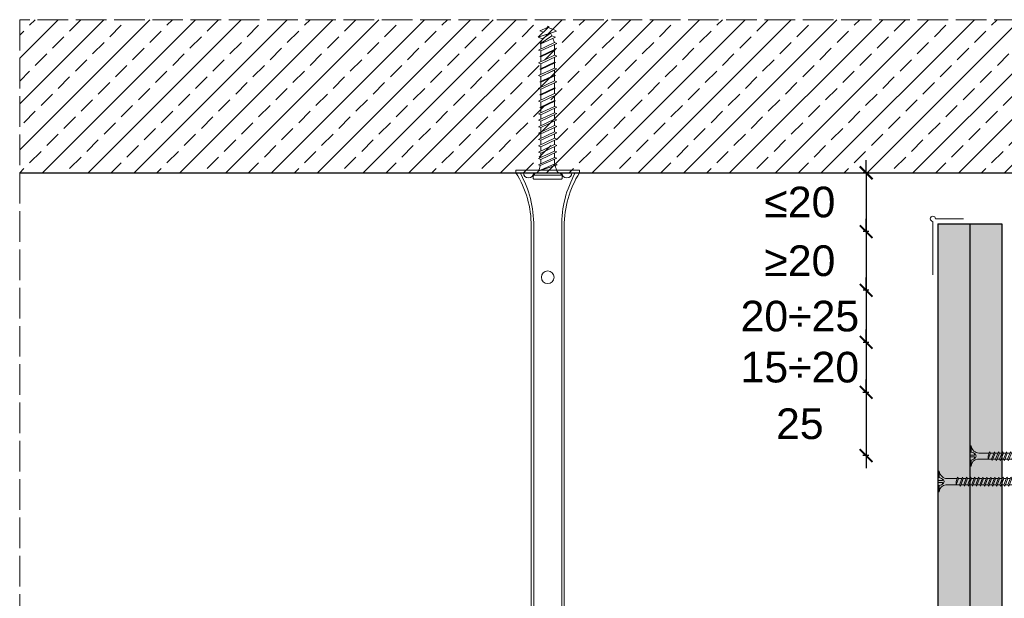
# Model space of a CAD drawing. Header units: millimetres. Extents: x -1515 to 3051, y -92 to 2830.
# Tile 22 of 30: x 2177 to 2563, y 451 to 678. Entities that reach past the tile are written whole.
import ezdxf

# ---------------------------------------------------------------- set-up
doc = ezdxf.new("R2010")
doc.units = ezdxf.units.MM
doc.linetypes.add('ACAD_ISO02W100', pattern=[15, 12, -3])
for name, color, linetype, lineweight in [('_RIGIPS AKCESORIA', 7, 'Continuous', 18), ('_RIGIPS G-K', 7, 'Continuous', 25), ('KRESKOWANIE', 7, 'Continuous', 9), ('PRZERYWANA', 7, 'ACAD_ISO02W100', 9), ('WYMIARY', 7, 'Continuous', 25)]:
    doc.layers.add(name, color=color, linetype=linetype, lineweight=lineweight)
doc.styles.get("Standard").update_dxf_attribs({"font": 'arial.ttf'})
doc.dimstyles.new('ISO-25', dxfattribs={"dimtxt": 2.5, "dimasz": 2.5, "dimexe": 1.25, "dimexo": 0.625, "dimtad": 1, "dimtxsty": 'Standard', "dimcen": 2.5, "dimadec": 0, "dimazin": 0, "dimtfac": 1, "dimtmove": 0, "dimatfit": 3, "dimfxl": 1, "dimarcsym": 0})
pattern_1 = [(225, (73.5522, -854.1394), (1.122532, -3.367596), [0, -3.175])]

# ---------------------------------------------------------------- blocks, each defined once
blk = doc.blocks.new('noniusz gorny widok')
for p, q in [((418.67, 301.96), (418.67, 302.96)), ((418.67, 302.96), (443.67, 302.96)), ((418.67, 301.96), (443.67, 301.96)), ((421.67, 301.96), (425.67, 301.96)), ((443.67, 301.96), (443.67, 302.96)), ((424.67, 11.96), (424.67, 281.05)), ((425.67, 11.96), (425.67, 281.05)), ((436.67, 11.96), (436.67, 281.05)), ((437.67, 11.96), (437.67, 281.05)), ((424.67, 11.96), (437.67, 11.96))]:
    blk.add_line(p, q)
for centre in [(431.17, 261.05), (431.17, 26.96)]:
    blk.add_circle(centre, 2.5)
for centre, radius, start, end in [((386.97, 281.54), 37.7, 359.2509, 32.7784), ((383.61, 281.48), 42.06, 359.4173, 29.1348), ((423.67, 301.96), 2, 180, 0), ((478.72, 281.48), 42.06, 150.8652, 180.5827), ((438.67, 301.96), 2, 180, 0), ((475.36, 281.54), 37.7, 147.2216, 180.7491)]:
    blk.add_arc(centre, radius, start, end)
blk = doc.blocks.new('kolek beton 65')
at = {"layer": '_RIGIPS AKCESORIA'}
for p, q in [((-125.3, -933.58), (-125.96, -934.72)), ((-122.91, -940.73), (-125.3, -933.58)), ((-122.93, -933.94), (-123.47, -935.41)), ((-120.25, -939.63), (-122.93, -933.94)), ((-120.48, -933.42), (-120.81, -934.33)), ((-117.51, -939.63), (-120.48, -933.42)), ((-117.93, -933.94), (-118.08, -934.33)), ((-115.25, -939.63), (-117.93, -933.94)), ((-115.48, -933.42), (-115.81, -934.33)), ((-112.51, -939.63), (-115.48, -933.42)), ((-112.93, -933.94), (-113.08, -934.33)), ((-110.25, -939.63), (-112.93, -933.94)), ((-110.48, -933.42), (-110.81, -934.33)), ((-110.48, -933.42), (-110.81, -934.33)), ((-107.51, -939.63), (-110.48, -933.42)), ((-107.93, -933.94), (-108.08, -934.33)), ((-105.25, -939.63), (-107.93, -933.94)), ((-105.48, -933.42), (-105.81, -934.33)), ((-102.51, -939.63), (-105.48, -933.42)), ((-102.93, -933.94), (-103.08, -934.33)), ((-100.25, -939.63), (-102.93, -933.94)), ((-100.48, -933.42), (-100.81, -934.33)), ((-97.51, -939.63), (-100.48, -933.42)), ((-97.93, -933.94), (-98.08, -934.33)), ((-95.25, -939.63), (-97.93, -933.94)), ((-95.48, -933.42), (-95.81, -934.33)), ((-92.51, -939.63), (-95.48, -933.42)), ((-92.98, -933.42), (-93.31, -934.33)), ((-90.01, -939.63), (-92.98, -933.42)), ((-90.48, -933.42), (-90.81, -934.33)), ((-87.51, -939.63), (-90.48, -933.42)), ((-87.98, -933.42), (-88.31, -934.33)), ((-85.01, -939.63), (-87.98, -933.42)), ((-85.48, -933.42), (-85.81, -934.33)), ((-82.51, -939.63), (-85.48, -933.42)), ((-82.98, -933.42), (-83.31, -934.33)), ((-80.01, -939.63), (-82.98, -933.42)), ((-80.48, -933.42), (-80.81, -934.33)), ((-77.51, -939.63), (-80.48, -933.42)), ((-77.98, -933.42), (-78.31, -934.33)), ((-75.01, -939.63), (-77.98, -933.42)), ((-75.47, -933.37), (-75.81, -934.33)), ((-75.47, -933.37), (-72.61, -939.89)), ((-72.91, -933.23), (-73.27, -934.2)), ((-70.43, -940.67), (-72.91, -933.23)), ((-68.91, -931.37), (-69.76, -932.23)), ((-69.76, -932.23), (-69.76, -941.73)), ((-67.81, -931.28), (-68.91, -931.37)), ((-68.91, -942.59), (-68.91, -931.37)), ((-67.26, -942.18), (-67.26, -931.78)), ((-126.91, -936.37), (-127.26, -936.98)), ((-126.9, -936.83), (-127.26, -936.98)), ((-126.72, -937.2), (-127.26, -936.98)), ((-127.02, -936.57), (-125.7, -939.37)), ((-125.41, -940.08), (-126.91, -936.37)), ((-126.69, -936.74), (-126.75, -936.77)), ((-125.96, -934.72), (-126.69, -936.74)), ((-126.69, -936.74), (-122.91, -940.73)), ((-123.47, -935.41), (-124.54, -935.85)), ((-122.3, -939.04), (-124.54, -935.85)), ((-123.47, -935.41), (-120.37, -939.96)), ((-120.86, -934.33), (-122.44, -934.98)), ((-120.81, -934.33), (-120.86, -934.33)), ((-117.85, -940.54), (-120.81, -934.33)), ((-118.08, -934.33), (-120.05, -934.33)), ((-118.08, -934.33), (-115.39, -940.02)), ((-115.81, -934.33), (-117.73, -934.33)), ((-112.85, -940.54), (-115.81, -934.33)), ((-113.08, -934.33), (-115.05, -934.33)), ((-113.08, -934.33), (-110.39, -940.02)), ((-110.81, -934.33), (-112.73, -934.33)), ((-108.28, -939.63), (-110.81, -934.33)), ((-107.85, -940.54), (-110.81, -934.33)), ((-108.08, -934.33), (-110.05, -934.33)), ((-107.51, -939.63), (-110.05, -934.33)), ((-108.08, -934.33), (-105.39, -940.02)), ((-105.81, -934.33), (-107.73, -934.33)), ((-102.85, -940.54), (-105.81, -934.33)), ((-103.08, -934.33), (-105.05, -934.33)), ((-103.08, -934.33), (-100.39, -940.02)), ((-100.81, -934.33), (-102.73, -934.33)), ((-97.85, -940.54), (-100.81, -934.33)), ((-98.08, -934.33), (-100.05, -934.33)), ((-98.08, -934.33), (-95.39, -940.02)), ((-95.81, -934.33), (-97.73, -934.33)), ((-92.85, -940.54), (-95.81, -934.33)), ((-93.31, -934.33), (-95.05, -934.33)), ((-90.35, -940.54), (-93.31, -934.33)), ((-90.81, -934.33), (-92.55, -934.33)), ((-87.85, -940.54), (-90.81, -934.33)), ((-88.31, -934.33), (-90.05, -934.33)), ((-85.35, -940.54), (-88.31, -934.33)), ((-85.81, -934.33), (-87.55, -934.33)), ((-82.85, -940.54), (-85.81, -934.33)), ((-83.31, -934.33), (-85.05, -934.33)), ((-80.35, -940.54), (-83.31, -934.33)), ((-80.81, -934.33), (-82.55, -934.33)), ((-77.85, -940.54), (-80.81, -934.33)), ((-80.05, -934.33), (-78.31, -934.33)), ((-75.35, -940.54), (-78.31, -934.33)), ((-75.81, -934.33), (-77.55, -934.33)), ((-72.85, -940.54), (-75.81, -934.33)), ((-73.27, -934.2), (-70.43, -940.67)), ((-124.89, -938.64), (-125.41, -940.08)), ((-122.3, -939.04), (-122.91, -940.73)), ((-120.86, -939.63), (-122.3, -939.04)), ((-120.6, -939.63), (-120.86, -939.63)), ((-120.25, -939.63), (-120.37, -939.96)), ((-118.28, -939.63), (-120.25, -939.63)), ((-117.51, -939.63), (-117.85, -940.54)), ((-115.58, -939.63), (-117.51, -939.63)), ((-115.25, -939.63), (-115.39, -940.02)), ((-113.28, -939.63), (-115.25, -939.63)), ((-112.51, -939.63), (-112.85, -940.54)), ((-110.6, -939.63), (-112.51, -939.63)), ((-110.25, -939.63), (-110.39, -940.02)), ((-108.28, -939.63), (-110.25, -939.63)), ((-107.51, -939.63), (-107.85, -940.54)), ((-107.51, -939.63), (-107.85, -940.54)), ((-105.6, -939.63), (-107.51, -939.63)), ((-105.25, -939.63), (-105.39, -940.02)), ((-103.28, -939.63), (-105.25, -939.63)), ((-102.51, -939.63), (-102.91, -940.73)), ((-100.6, -939.63), (-102.51, -939.63)), ((-100.25, -939.63), (-100.41, -940.08)), ((-98.28, -939.63), (-100.25, -939.63)), ((-97.51, -939.63), (-97.85, -940.54)), ((-95.6, -939.63), (-97.51, -939.63)), ((-95.25, -939.63), (-95.39, -940.02)), ((-93.28, -939.63), (-95.25, -939.63)), ((-92.51, -939.63), (-92.85, -940.54)), ((-90.78, -939.63), (-92.51, -939.63)), ((-90.01, -939.63), (-90.35, -940.54)), ((-88.28, -939.63), (-90.01, -939.63)), ((-87.51, -939.63), (-87.85, -940.54)), ((-85.78, -939.63), (-87.51, -939.63)), ((-85.01, -939.63), (-85.35, -940.54)), ((-83.28, -939.63), (-85.01, -939.63)), ((-82.51, -939.63), (-82.85, -940.54)), ((-80.78, -939.63), (-82.51, -939.63)), ((-80.01, -939.63), (-80.35, -940.54)), ((-78.28, -939.63), (-80.01, -939.63)), ((-77.51, -939.63), (-77.85, -940.54)), ((-77.51, -939.63), (-75.78, -939.63)), ((-75.01, -939.63), (-75.35, -940.54)), ((-72.61, -939.89), (-72.85, -940.54)), ((-68.91, -942.59), (-69.76, -941.73)), ((-67.81, -942.68), (-68.91, -942.59))]:
    blk.add_line(p, q, dxfattribs=at)
for centre, radius, start, end in [((-74.88, -924.33), 10, 282.9916, 297.2521), ((-70.76, -932.33), 1, 297.387, 0.1192), ((-67.76, -931.78), 0.5, 0, 95), ((-74.88, -924.33), 10, 269.0428, 279.2887), ((-74.88, -949.63), 10, 80.5289, 90.7633), ((-74.88, -949.63), 10, 62.7479, 76.8682), ((-70.76, -941.63), 1, 359.8807, 62.6128), ((-67.76, -942.18), 0.5, 265, 360)]:
    blk.add_arc(centre, radius, start, end, dxfattribs=at)
blk = doc.blocks.new('TN 25')
at = {"layer": '_RIGIPS AKCESORIA'}
for p, q in [((0, -0.84), (0, 7.16)), ((0, 7.16), (0.46, 7.16)), ((0.46, 4.78), (0, 4.78)), ((0.46, 7.16), (0.46, 4.78)), ((1.77, 3.5), (1.77, 4.2)), ((3.02, 4.46), (8.47, 4.46)), ((7.12, 4.46), (7.12, 3.18)), ((8.03, 2.01), (7.12, 4.46)), ((8.47, 4.46), (8.79, 5)), ((9.61, 1.51), (8.47, 4.46)), ((8.79, 5), (9.93, 2.01)), ((9, 4.46), (10.1, 4.46)), ((10.1, 4.46), (10.41, 5)), ((11.23, 1.51), (10.1, 4.46)), ((10.41, 5), (11.56, 2.01)), ((10.62, 4.46), (11.67, 4.46)), ((11.67, 4.46), (11.99, 5)), ((12.81, 1.51), (11.67, 4.46)), ((11.99, 5), (13.14, 2.01)), ((12.2, 4.46), (13.21, 4.46)), ((13.21, 4.46), (13.52, 5)), ((14.34, 1.51), (13.21, 4.46)), ((13.52, 5), (14.67, 2.01)), ((13.73, 4.46), (14.8, 4.46)), ((14.8, 4.46), (15.12, 5)), ((15.94, 1.51), (14.8, 4.46)), ((15.12, 5), (16.26, 2.01)), ((15.33, 4.46), (16.42, 4.46)), ((16.42, 4.46), (16.73, 5)), ((17.55, 1.51), (16.42, 4.46)), ((16.73, 5), (17.88, 2.01)), ((16.94, 4.46), (17.99, 4.46)), ((17.99, 4.46), (18.31, 5)), ((19.13, 1.51), (17.99, 4.46)), ((18.31, 5), (19.45, 2.01)), ((18.52, 4.46), (19.68, 4.46)), ((19.68, 4.46), (20, 5)), ((20.82, 1.51), (19.68, 4.46)), ((20, 5), (21.14, 2.01)), ((20.21, 4.46), (20.7, 4.46)), ((20.7, 4.46), (22.28, 3.98)), ((22.28, 3.98), (22.56, 4.37)), ((22.7, 2.36), (22.28, 3.98)), ((22.56, 4.37), (23.03, 2.71)), ((0, 3.5), (1.77, 3.5)), ((0, 2.83), (1.77, 2.83)), ((0.46, 1.64), (0, 1.64)), ((0.46, -0.84), (0.46, 1.64)), ((1.77, 2.83), (1.77, 2.18)), ((7.49, 2.01), (3.55, 2.01)), ((7.12, 3.18), (7.65, 1.53)), ((7.65, 1.53), (8.03, 2.01)), ((9.41, 2.01), (8.03, 2.01)), ((9.93, 2.01), (9.61, 1.51)), ((11.04, 2.01), (9.93, 2.01)), ((11.56, 2.01), (11.23, 1.51)), ((12.61, 2.01), (11.56, 2.01)), ((13.14, 2.01), (12.81, 1.51)), ((14.15, 2.01), (13.14, 2.01)), ((14.67, 2.01), (14.34, 1.51)), ((15.74, 2.01), (14.67, 2.01)), ((16.26, 2.01), (15.94, 1.51)), ((17.36, 2.01), (16.26, 2.01)), ((17.88, 2.01), (17.55, 1.51)), ((18.93, 2.01), (17.88, 2.01)), ((19.45, 2.01), (19.13, 1.51)), ((19.45, 2.01), (20.62, 2.01)), ((21.14, 2.01), (20.82, 1.51)), ((21.14, 2.01), (21.81, 2.12)), ((21.85, 1.83), (21.67, 3.28)), ((21.67, 3.28), (22.14, 2.4)), ((22.14, 2.4), (21.85, 1.83)), ((22.7, 2.36), (22.14, 2.4)), ((23.03, 2.71), (22.7, 2.36)), ((22.71, 3.85), (25, 3.24)), ((25, 3.24), (23.03, 2.71)), ((0, -0.84), (0.46, -0.84))]:
    blk.add_line(p, q, dxfattribs=at)
for centre, major_axis, ratio, start_param, end_param in [((3.09, 7.67), (0.17, 3.2), 0.826134, 1.773653, 3.180586), ((-0.04, 0.9), (0, 3.93), 0.848176, -0.720942, -0.151112), ((3.37, -1.57), (0.28, 3.57), 0.832181, 0.035984, 1.430787), ((-2.73, 15.91), (0, 14.76), 0.848176, 3.399396, 3.475072), ((0.59, 4.62), (0, 2.81), 0.848176, 3.475072, 3.862535), ((1.66, 3.18), (0, 0.895), 0.848176, -1.552777, -0.720942), ((1.66, 3.18), (0, 0.895), 0.848176, 3.862535, 4.730408)]:
    blk.add_ellipse(centre, major_axis=major_axis, ratio=ratio, start_param=start_param, end_param=end_param, dxfattribs=at)
blk = doc.blocks.new('TN 35')
at = {"layer": '_RIGIPS AKCESORIA'}
for p, q in [((0, -0.84), (0, 7.16)), ((0, 7.16), (0.46, 7.16)), ((0.46, 4.78), (0, 4.78)), ((0.46, 7.16), (0.46, 4.78)), ((1.77, 3.5), (1.77, 4.2)), ((3.02, 4.46), (8.47, 4.46)), ((7.12, 4.46), (7.12, 3.18)), ((8.03, 2.01), (7.12, 4.46)), ((8.47, 4.46), (8.79, 5)), ((9.61, 1.51), (8.47, 4.46)), ((8.79, 5), (9.93, 2.01)), ((9, 4.46), (10.1, 4.46)), ((10.1, 4.46), (10.41, 5)), ((11.23, 1.51), (10.1, 4.46)), ((10.41, 5), (11.56, 2.01)), ((10.62, 4.46), (11.67, 4.46)), ((11.67, 4.46), (11.99, 5)), ((12.81, 1.51), (11.67, 4.46)), ((11.99, 5), (13.14, 2.01)), ((12.2, 4.46), (13.21, 4.46)), ((13.21, 4.46), (13.52, 5)), ((14.34, 1.51), (13.21, 4.46)), ((13.52, 5), (14.67, 2.01)), ((13.73, 4.46), (14.8, 4.46)), ((14.8, 4.46), (15.12, 5)), ((15.94, 1.51), (14.8, 4.46)), ((15.12, 5), (16.26, 2.01)), ((15.33, 4.46), (16.42, 4.46)), ((16.42, 4.46), (16.73, 5)), ((17.55, 1.51), (16.42, 4.46)), ((16.73, 5), (17.88, 2.01)), ((16.94, 4.46), (17.99, 4.46)), ((17.99, 4.46), (18.31, 5)), ((19.13, 1.51), (17.99, 4.46)), ((18.31, 5), (19.45, 2.01)), ((18.52, 4.46), (19.57, 4.46)), ((19.57, 4.46), (19.88, 5)), ((20.7, 1.51), (19.57, 4.46)), ((19.88, 5), (21.03, 2.01)), ((20.09, 4.46), (21.14, 4.46)), ((21.14, 4.46), (21.46, 5)), ((22.28, 1.51), (21.14, 4.46)), ((21.46, 5), (22.6, 2.01)), ((21.67, 4.46), (22.72, 4.46)), ((22.72, 4.46), (23.03, 5)), ((23.85, 1.51), (22.72, 4.46)), ((23.03, 5), (24.18, 2.01)), ((23.24, 4.46), (24.29, 4.46)), ((24.29, 4.46), (24.61, 5)), ((25.43, 1.51), (24.29, 4.46)), ((24.61, 5), (25.75, 2.01)), ((24.81, 4.46), (25.87, 4.46)), ((25.87, 4.46), (26.18, 5)), ((27, 1.51), (25.87, 4.46)), ((26.18, 5), (27.33, 2.01)), ((26.39, 4.46), (27.44, 4.46)), ((27.44, 4.46), (27.76, 5)), ((28.58, 1.51), (27.44, 4.46)), ((27.76, 5), (28.9, 2.01)), ((27.96, 4.46), (29.13, 4.46)), ((29.13, 4.46), (29.45, 5)), ((30.27, 1.51), (29.13, 4.46)), ((29.45, 5), (30.59, 2.01)), ((29.65, 4.46), (30.15, 4.46)), ((30.15, 4.46), (31.73, 3.98)), ((31.73, 3.98), (32.01, 4.37)), ((32.15, 2.36), (31.73, 3.98)), ((32.01, 4.37), (32.48, 2.71)), ((0, 3.5), (1.77, 3.5)), ((0, 2.83), (1.77, 2.83)), ((0.46, 1.64), (0, 1.64)), ((0.46, -0.84), (0.46, 1.64)), ((1.77, 2.83), (1.77, 2.18)), ((7.49, 2.01), (3.55, 2.01)), ((7.12, 3.18), (7.65, 1.53)), ((7.65, 1.53), (8.03, 2.01)), ((9.41, 2.01), (8.03, 2.01)), ((9.93, 2.01), (9.61, 1.51)), ((11.04, 2.01), (9.93, 2.01)), ((11.56, 2.01), (11.23, 1.51)), ((12.61, 2.01), (11.56, 2.01)), ((13.14, 2.01), (12.81, 1.51)), ((14.15, 2.01), (13.14, 2.01)), ((14.67, 2.01), (14.34, 1.51)), ((15.74, 2.01), (14.67, 2.01)), ((16.26, 2.01), (15.94, 1.51)), ((17.36, 2.01), (16.26, 2.01)), ((17.88, 2.01), (17.55, 1.51)), ((18.93, 2.01), (17.84, 2.01)), ((19.45, 2.01), (19.13, 1.51)), ((20.51, 2.01), (19.41, 2.01)), ((21.03, 2.01), (20.7, 1.51)), ((22.08, 2.01), (20.99, 2.01)), ((22.6, 2.01), (22.28, 1.51)), ((23.66, 2.01), (22.56, 2.01)), ((24.18, 2.01), (23.85, 1.51)), ((25.23, 2.01), (24.14, 2.01)), ((25.75, 2.01), (25.43, 1.51)), ((26.81, 2.01), (25.71, 2.01)), ((27.33, 2.01), (27, 1.51)), ((28.38, 2.01), (27.33, 2.01)), ((28.9, 2.01), (28.58, 1.51)), ((28.9, 2.01), (30.07, 2.01)), ((30.59, 2.01), (30.27, 1.51)), ((30.59, 2.01), (31.26, 2.12)), ((31.3, 1.83), (31.12, 3.28)), ((31.12, 3.28), (31.59, 2.4)), ((31.59, 2.4), (31.3, 1.83)), ((32.15, 2.36), (31.59, 2.4)), ((32.48, 2.71), (32.15, 2.36)), ((32.16, 3.85), (35, 3.24)), ((35, 3.24), (32.48, 2.71)), ((0, -0.84), (0.46, -0.84))]:
    blk.add_line(p, q, dxfattribs=at)
for centre, major_axis, ratio, start_param, end_param in [((3.09, 7.67), (0.17, 3.2), 0.826134, 1.773653, 3.180586), ((-0.04, 0.9), (0, 3.93), 0.848176, -0.720942, -0.151112), ((3.37, -1.57), (0.28, 3.57), 0.832181, 0.035984, 1.430787), ((-2.73, 15.91), (0, 14.76), 0.848176, 3.399396, 3.475072), ((0.59, 4.62), (0, 2.81), 0.848176, 3.475072, 3.862535), ((1.66, 3.18), (0, 0.895), 0.848176, -1.552777, -0.720942), ((1.66, 3.18), (0, 0.895), 0.848176, 3.862535, 4.730408)]:
    blk.add_ellipse(centre, major_axis=major_axis, ratio=ratio, start_param=start_param, end_param=end_param, dxfattribs=at)
blk = doc.blocks.new('polnaroznik')
at = {"layer": '_RIGIPS AKCESORIA'}
for p, q in [((429.5, 44.15), (429.5, 55.15)), ((430.5, 56.15), (451.5, 56.15))]:
    blk.add_line(p, q, dxfattribs=at)
blk.add_arc((429.5, 56.15), 1, 0, 270, dxfattribs=at)
blk = doc.blocks.new('_ArchTick')
at = {"color": 0, "linetype": 'ByBlock', "const_width": 0.15}
blk.add_lwpolyline([(-0.5, -0.5), (0.5, 0.5)], dxfattribs=at)
blk = doc.blocks.new('*D58')
at = {"layer": 'Defpoints', "color": 0, "transparency": 16777216}
for p in [(2555.58, 551.38), (2509.17, 531.78), (2554.98, 531.78)]:
    blk.add_point(p, dxfattribs=at)
at = {"layer": 'WYMIARY', "color": 0, "lineweight": -2, "transparency": 16777216}
for p, q in [((2509.17, 551.38), (2509.17, 556.38)), ((2510.17, 551.38), (2507.92, 551.38)), ((2509.17, 551.38), (2509.17, 531.78)), ((2510.17, 531.78), (2507.92, 531.78)), ((2509.17, 531.78), (2509.17, 526.78))]:
    blk.add_line(p, q, dxfattribs=at)
at = {"layer": 'WYMIARY', "color": 0, "lineweight": -2, "transparency": 16777216, "xscale": 5, "yscale": 5, "zscale": 5}
for p, rotation in [((2509.17, 551.38), 270), ((2509.17, 531.78), 90)]:
    blk.add_blockref('_ArchTick', p, dxfattribs=dict(at, rotation=rotation))
at = {"layer": 'WYMIARY', "color": 0, "transparency": 16777216, "insert": (2483.16, 541.58), "char_height": 12, "attachment_point": 5}
blk.add_mtext('15÷20', dxfattribs=at)
blk = doc.blocks.new('*D59')
at = {"layer": 'Defpoints', "color": 0, "transparency": 16777216}
for p in [(2554.98, 531.78), (2509.15, 507.04), (2554.25, 507.04)]:
    blk.add_point(p, dxfattribs=at)
at = {"layer": 'WYMIARY', "color": 0, "lineweight": -2, "transparency": 16777216}
for p, q in [((2509.15, 531.78), (2509.15, 536.78)), ((2510.15, 531.78), (2507.9, 531.78)), ((2509.15, 531.78), (2509.15, 507.04)), ((2510.15, 507.04), (2507.9, 507.04)), ((2509.15, 507.04), (2509.15, 502.04))]:
    blk.add_line(p, q, dxfattribs=at)
at = {"layer": 'WYMIARY', "color": 0, "lineweight": -2, "transparency": 16777216, "xscale": 5, "yscale": 5, "zscale": 5}
for p, rotation in [((2509.15, 531.78), 270), ((2509.15, 507.04), 90)]:
    blk.add_blockref('_ArchTick', p, dxfattribs=dict(at, rotation=rotation))
at = {"layer": 'WYMIARY', "color": 0, "transparency": 16777216, "insert": (2483.15, 519.41), "char_height": 12, "attachment_point": 5}
blk.add_mtext('25', dxfattribs=at)
blk = doc.blocks.new('*D60')
at = {"layer": 'Defpoints', "color": 0, "transparency": 16777216}
for p in [(2555.58, 571.78), (2509.17, 551.38), (2554.98, 551.38)]:
    blk.add_point(p, dxfattribs=at)
at = {"layer": 'WYMIARY', "color": 0, "lineweight": -2, "transparency": 16777216}
for p, q in [((2509.17, 571.78), (2509.17, 576.78)), ((2510.17, 571.78), (2507.92, 571.78)), ((2509.17, 571.78), (2509.17, 551.38)), ((2510.17, 551.38), (2507.92, 551.38)), ((2509.17, 551.38), (2509.17, 546.38))]:
    blk.add_line(p, q, dxfattribs=at)
at = {"layer": 'WYMIARY', "color": 0, "lineweight": -2, "transparency": 16777216, "xscale": 5, "yscale": 5, "zscale": 5}
for p, rotation in [((2509.17, 571.78), 270), ((2509.17, 551.38), 90)]:
    blk.add_blockref('_ArchTick', p, dxfattribs=dict(at, rotation=rotation))
at = {"layer": 'WYMIARY', "color": 0, "transparency": 16777216, "insert": (2483.16, 561.58), "char_height": 12, "attachment_point": 5}
blk.add_mtext('20÷25', dxfattribs=at)
blk = doc.blocks.new('*D61')
at = {"layer": 'Defpoints', "color": 0, "transparency": 16777216}
for p in [(2552.98, 594.78), (2509.17, 571.78), (2556.38, 571.78)]:
    blk.add_point(p, dxfattribs=at)
at = {"layer": 'WYMIARY', "color": 0, "lineweight": -2, "transparency": 16777216}
for p, q in [((2509.17, 594.78), (2509.17, 599.78)), ((2510.17, 594.78), (2507.92, 594.78)), ((2509.17, 594.78), (2509.17, 571.78)), ((2510.17, 571.78), (2507.92, 571.78)), ((2509.17, 571.78), (2509.17, 566.78))]:
    blk.add_line(p, q, dxfattribs=at)
at = {"layer": 'WYMIARY', "color": 0, "lineweight": -2, "transparency": 16777216, "xscale": 5, "yscale": 5, "zscale": 5}
for p, rotation in [((2509.17, 594.78), 270), ((2509.17, 571.78), 90)]:
    blk.add_blockref('_ArchTick', p, dxfattribs=dict(at, rotation=rotation))
at = {"layer": 'WYMIARY', "color": 0, "transparency": 16777216, "insert": (2483.16, 583.28), "char_height": 12, "attachment_point": 5}
blk.add_mtext('≥20', dxfattribs=at)
blk = doc.blocks.new('*D62')
at = {"layer": 'Defpoints', "color": 0, "transparency": 16777216}
for p in [(2552.98, 617.78), (2509.17, 594.78), (2554.98, 594.78)]:
    blk.add_point(p, dxfattribs=at)
at = {"layer": 'WYMIARY', "color": 0, "lineweight": -2, "transparency": 16777216}
for p, q in [((2509.17, 617.78), (2509.17, 622.78)), ((2510.17, 617.78), (2507.92, 617.78)), ((2509.17, 617.78), (2509.17, 594.78)), ((2510.17, 594.78), (2507.92, 594.78)), ((2509.17, 594.78), (2509.17, 589.78))]:
    blk.add_line(p, q, dxfattribs=at)
at = {"layer": 'WYMIARY', "color": 0, "lineweight": -2, "transparency": 16777216, "xscale": 5, "yscale": 5, "zscale": 5}
for p, rotation in [((2509.17, 617.78), 270), ((2509.17, 594.78), 90)]:
    blk.add_blockref('_ArchTick', p, dxfattribs=dict(at, rotation=rotation))
at = {"layer": 'WYMIARY', "color": 0, "transparency": 16777216, "insert": (2483.16, 606.28), "char_height": 12, "attachment_point": 5}
blk.add_mtext('≤20', dxfattribs=at)

msp = doc.modelspace()

# ---------------------------------------------------------------- hatches: boundary and pattern name
at = {"layer": 'KRESKOWANIE'}
h = msp.add_hatch(dxfattribs=at)
h.set_pattern_fill('ANSI33', color=256, scale=2, angle=180, style=0)
h.set_pattern_definition([(225, (1072.109, -891.477), (8.980256, -8.980256), []), (225, (1063.129, -891.477), (8.980256, -8.980256), [6.35, -3.175])])
h.paths.add_polyline_path([(3051.312, 677.78), (2177.312, 677.78), (2177.312, 617.78), (3051.312, 617.78)])
h = msp.add_hatch(dxfattribs=at)
h.set_pattern_fill('DOTS', color=256, scale=2, angle=225, style=0)
h.set_pattern_definition(pattern_1)
h.paths.add_polyline_path([(2549.812, 597.78), (2537.312, 597.78), (2537.312, 184.582), (2549.812, 184.582)])
h = msp.add_hatch(dxfattribs=at)
h.set_pattern_fill('DOTS', color=256, scale=2, angle=225, style=0)
h.set_pattern_definition(pattern_1)
h.paths.add_polyline_path([(2562.312, 597.78), (2549.812, 597.78), (2549.812, 184.582), (2562.312, 184.582)])

# ---------------------------------------------------------------- linework, layer by layer
msp.add_line((2177.312, 617.78), (3051.312, 617.78))
at = {"layer": '_RIGIPS G-K'}
for p, q in [((2537.312, 597.78), (2537.312, 184.582)), ((2537.312, 597.78), (2562.312, 597.78)), ((2549.812, 597.78), (2549.812, 184.582)), ((2562.312, 597.78), (2562.312, 184.582))]:
    msp.add_line(p, q, dxfattribs=at)
at = {"layer": 'PRZERYWANA'}
for p, q in [((3051.312, 677.78), (2177.312, 677.78)), ((2177.312, 677.78), (2177.312, 232.332))]:
    msp.add_line(p, q, dxfattribs=at)

# ---------------------------------------------------------------- block references
at = {"layer": '_RIGIPS AKCESORIA', "rotation": 270}
msp.add_blockref('kolek beton 65', (3321.296, 548.019), dxfattribs=at)
at = {"layer": '_RIGIPS AKCESORIA', "xscale": -1}
msp.add_blockref('noniusz gorny widok', (2815.482, 315.825), dxfattribs=at)
for name, p, rotation in [('polnaroznik', (2591.462, 1029.281), 90), ('TN 25', (2549.812, 510.024), 180), ('TN 35', (2537.312, 500.024), 180)]:
    msp.add_blockref(name, p, dxfattribs=dict(at, rotation=rotation))

# ---------------------------------------------------------------- dimensions: what is measured, and where the dimension line sits
at = {"layer": 'WYMIARY'}
for base, p1, p2, text, picture, middle in [((2509.166, 594.78), (2552.975, 617.78), (2554.975, 594.78), '≤20', '*D62', (2483.163, 606.28)), ((2509.166, 571.78), (2552.975, 594.78), (2556.375, 571.78), '≥20', '*D61', (2483.163, 583.28)), ((2509.166, 551.38), (2555.575, 571.78), (2554.975, 551.38), '20÷25', '*D60', (2483.163, 561.58)), ((2509.166, 531.78), (2555.575, 551.38), (2554.975, 531.78), '15÷20', '*D58', (2483.163, 541.58)), ((2509.15, 507.038), (2554.975, 531.78), (2554.249, 507.038), '25', '*D59', (2483.146, 519.409))]:
    dim = msp.add_linear_dim(base=base, p1=p1, p2=p2, angle=90, text=text, dimstyle='ISO-25', override={"dimtxt": 12, "dimasz": 5, "dimgap": 25, "dimtad": 3, "dimblk1": 'ArchTick', "dimblk2": 'ArchTick', "dimsah": 1, "dimtmove": 2, "dimfxlon": 1}, dxfattribs=at)
    dim.commit()
    dim.dimension.update_dxf_attribs({"geometry": picture, "text_midpoint": middle, "text_rotation": 180})

doc.saveas('drawing.dxf')
